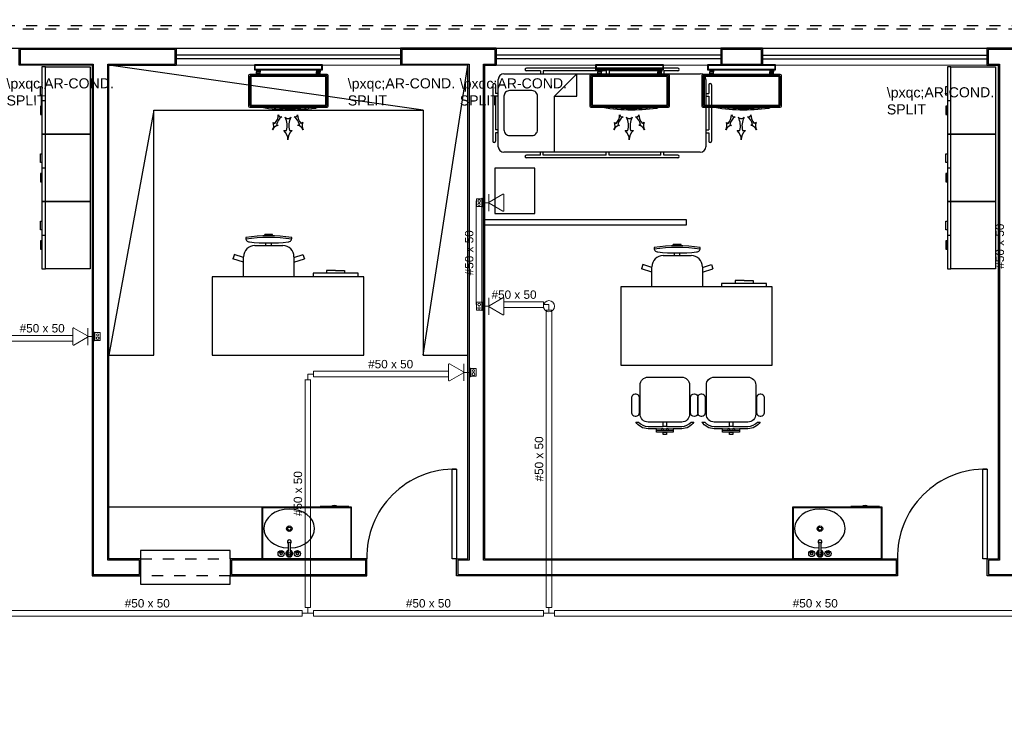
# Model space of a CAD drawing. Header units: feet. Extents: x 0 to 201, y 3 to 56.
# Tile 13 of 26: x 12.46 to 21.25, y 19.45 to 25.62. Entities that reach past the tile are written whole.
import ezdxf

# ---------------------------------------------------------------- set-up
doc = ezdxf.new("R2010")
doc.units = ezdxf.units.FT
doc.header["$LTSCALE"] = 0.1
doc.header["$MEASUREMENT"] = 0
doc.linetypes.add('HIDDEN', pattern=[0.9525, 0.635, -0.3175])
for name, color, linetype, lineweight in [('02', 2, 'Continuous', 20), ('CE-PT Dados', 7, 'Continuous', 5), ('IFC-Caixa de passagem-Contorno', 44, 'Continuous', 5), ('LO-Condutos', 1, 'Continuous', 5), ('LO-Conexões', 9, 'Continuous', 5), ('LO-Textos conduto', 7, 'Continuous', 5)]:
    doc.layers.add(name, color=color, linetype=linetype, lineweight=lineweight)
for name, color, linetype in [('1', 1, 'Continuous'), ('100_IMPIANTI', 251, 'Continuous'), ('ar-mob', 251, 'Continuous'), ('AR-SAN', 1, 'Continuous'), ('JANELA', 3, 'Continuous'), ('MOBILARIO', 8, 'Continuous'), ('parede', 5, 'Continuous'), ('porta', 3, 'Continuous'), ('PROJEÇÃO', 6, 'HIDDEN')]:
    doc.layers.add(name, color=color, linetype=linetype)
doc.styles.add('Arial', font='arial.ttf')

msp = doc.modelspace()

# ---------------------------------------------------------------- linework, layer by layer
at = {"layer": '02', "color": 8}
for p, q in [((15.8632, 25.3656), (13.8601, 25.3656)), ((18.7209, 25.3656), (16.7178, 25.3656)), ((19.0948, 25.3656), (21.0978, 25.3656)), ((15.8632, 25.2153), (13.8601, 25.2153)), ((18.7209, 25.2153), (16.7178, 25.2153)), ((19.0948, 25.2153), (21.0978, 25.2153))]:
    msp.add_line(p, q, dxfattribs=at)
at = {"layer": '1', "color": 8}
for centre in [(16.3439, 20.8287), (21.0811, 20.8287)]:
    msp.add_arc(centre, 0.7814, 88.5312, 181.4688, dxfattribs=at)
at = {"layer": '100_IMPIANTI'}
for p, q in [((14.5612, 25.1703), (14.5612, 25.2204)), ((14.5612, 25.2204), (15.1621, 25.2204)), ((15.1621, 25.1703), (14.5612, 25.1703)), ((14.5662, 25.1753), (14.5662, 25.2153)), ((14.5662, 25.2153), (15.1571, 25.2153)), ((15.1571, 25.1753), (14.5662, 25.1753)), ((14.5775, 25.1637), (14.5791, 25.1653)), ((14.5775, 25.1653), (14.5775, 25.1553)), ((14.6101, 25.1553), (14.5775, 25.1553)), ((14.5775, 25.1433), (14.5775, 25.1553)), ((14.5775, 25.1333), (14.5775, 25.1433)), ((14.5775, 25.1433), (14.6101, 25.1433)), ((14.578, 25.1553), (14.588, 25.1653)), ((14.5868, 25.1553), (14.5968, 25.1653)), ((14.5957, 25.1553), (14.6057, 25.1653)), ((14.6045, 25.1553), (14.6101, 25.1608)), ((14.6101, 25.1653), (14.6101, 25.1553)), ((14.6101, 25.1433), (14.6101, 25.1553)), ((14.6101, 25.1333), (14.6101, 25.1433)), ((15.1132, 25.1653), (15.1132, 25.1553)), ((15.1132, 25.1637), (15.1148, 25.1653)), ((15.1458, 25.1553), (15.1132, 25.1553)), ((15.1132, 25.1433), (15.1132, 25.1553)), ((15.1132, 25.1333), (15.1132, 25.1433)), ((15.1458, 25.1433), (15.1132, 25.1433)), ((15.1137, 25.1553), (15.1237, 25.1653)), ((15.1225, 25.1553), (15.1325, 25.1653)), ((15.1314, 25.1553), (15.1414, 25.1653)), ((15.1402, 25.1553), (15.1458, 25.1608)), ((15.1458, 25.1653), (15.1458, 25.1553)), ((15.1458, 25.1433), (15.1458, 25.1553)), ((15.1458, 25.1333), (15.1458, 25.1433)), ((15.1571, 25.2153), (15.1571, 25.1753)), ((15.1621, 25.2204), (15.1621, 25.1703)), ((17.6078, 25.1703), (17.6078, 25.2204)), ((17.6078, 25.2204), (18.2087, 25.2204)), ((18.2087, 25.1703), (17.6078, 25.1703)), ((17.6128, 25.1753), (17.6128, 25.2153)), ((17.6128, 25.2153), (18.2037, 25.2153)), ((18.2037, 25.1753), (17.6128, 25.1753)), ((17.6241, 25.1637), (17.6257, 25.1653)), ((17.6241, 25.1653), (17.6241, 25.1553)), ((17.6567, 25.1553), (17.6241, 25.1553)), ((17.6241, 25.1433), (17.6241, 25.1553)), ((17.6241, 25.1333), (17.6241, 25.1433)), ((17.6241, 25.1433), (17.6567, 25.1433)), ((17.6246, 25.1553), (17.6346, 25.1653)), ((17.6334, 25.1553), (17.6434, 25.1653)), ((17.6423, 25.1553), (17.6523, 25.1653)), ((17.6511, 25.1553), (17.6567, 25.1608)), ((17.6567, 25.1653), (17.6567, 25.1553)), ((17.6567, 25.1433), (17.6567, 25.1553)), ((17.6567, 25.1333), (17.6567, 25.1433)), ((18.1598, 25.1653), (18.1598, 25.1553)), ((18.1598, 25.1637), (18.1614, 25.1653)), ((18.1924, 25.1553), (18.1598, 25.1553)), ((18.1598, 25.1433), (18.1598, 25.1553)), ((18.1598, 25.1333), (18.1598, 25.1433)), ((18.1924, 25.1433), (18.1598, 25.1433)), ((18.1603, 25.1553), (18.1703, 25.1653)), ((18.1691, 25.1553), (18.1792, 25.1653)), ((18.178, 25.1553), (18.188, 25.1653)), ((18.1868, 25.1553), (18.1924, 25.1608)), ((18.1924, 25.1653), (18.1924, 25.1553)), ((18.1924, 25.1433), (18.1924, 25.1553)), ((18.1924, 25.1333), (18.1924, 25.1433)), ((18.2037, 25.2153), (18.2037, 25.1753)), ((18.2087, 25.2204), (18.2087, 25.1703)), ((18.6074, 25.1703), (18.6074, 25.2204)), ((18.6074, 25.2204), (19.2083, 25.2204)), ((19.2083, 25.1703), (18.6074, 25.1703)), ((18.6124, 25.1753), (18.6124, 25.2153)), ((18.6124, 25.2153), (19.2033, 25.2153)), ((19.2033, 25.1753), (18.6124, 25.1753)), ((18.6237, 25.1637), (18.6253, 25.1653)), ((18.6237, 25.1653), (18.6237, 25.1553)), ((18.6562, 25.1553), (18.6237, 25.1553)), ((18.6237, 25.1433), (18.6237, 25.1553)), ((18.6237, 25.1333), (18.6237, 25.1433)), ((18.6237, 25.1433), (18.6562, 25.1433)), ((18.6241, 25.1553), (18.6342, 25.1653)), ((18.633, 25.1553), (18.643, 25.1653)), ((18.6418, 25.1553), (18.6519, 25.1653)), ((18.6507, 25.1553), (18.6562, 25.1608)), ((18.6562, 25.1653), (18.6562, 25.1553)), ((18.6562, 25.1433), (18.6562, 25.1553)), ((18.6562, 25.1333), (18.6562, 25.1433)), ((19.1594, 25.1653), (19.1594, 25.1553)), ((19.1594, 25.1637), (19.161, 25.1653)), ((19.192, 25.1553), (19.1594, 25.1553)), ((19.1594, 25.1433), (19.1594, 25.1553)), ((19.1594, 25.1333), (19.1594, 25.1433)), ((19.192, 25.1433), (19.1594, 25.1433)), ((19.1599, 25.1553), (19.1699, 25.1653)), ((19.1687, 25.1553), (19.1787, 25.1653)), ((19.1776, 25.1553), (19.1876, 25.1653)), ((19.1864, 25.1553), (19.192, 25.1608)), ((19.192, 25.1653), (19.192, 25.1553)), ((19.192, 25.1433), (19.192, 25.1553)), ((19.192, 25.1333), (19.192, 25.1433)), ((19.2033, 25.2153), (19.2033, 25.1753)), ((19.2083, 25.2204), (19.2083, 25.1703)), ((14.5061, 25.1232), (14.5061, 24.8493)), ((15.2072, 25.1333), (14.5161, 25.1333)), ((14.5161, 25.1132), (14.5161, 24.8593)), ((15.1972, 25.1232), (14.5261, 25.1232)), ((15.1972, 25.1132), (14.5261, 25.1132)), ((14.5261, 25.1132), (14.5261, 24.8593)), ((15.1972, 24.8593), (15.1972, 25.1132)), ((15.2072, 24.8593), (15.2072, 25.1132)), ((15.2172, 24.8493), (15.2172, 25.1232)), ((17.5527, 25.1232), (17.5527, 24.8493)), ((18.2538, 25.1333), (17.5627, 25.1333)), ((17.5627, 25.1132), (17.5627, 24.8593)), ((18.2438, 25.1232), (17.5727, 25.1232)), ((18.2438, 25.1132), (17.5727, 25.1132)), ((17.5727, 25.1132), (17.5727, 24.8593)), ((18.2438, 24.8593), (18.2438, 25.1132)), ((18.2538, 24.8593), (18.2538, 25.1132)), ((18.2638, 24.8493), (18.2638, 25.1232)), ((18.5523, 25.1232), (18.5523, 24.8493)), ((19.2534, 25.1333), (18.5623, 25.1333)), ((18.5623, 25.1132), (18.5623, 24.8593)), ((19.2433, 25.1232), (18.5723, 25.1232)), ((19.2433, 25.1132), (18.5723, 25.1132)), ((18.5723, 25.1132), (18.5723, 24.8593)), ((19.2433, 24.8593), (19.2433, 25.1132)), ((19.2534, 24.8593), (19.2534, 25.1132)), ((19.2634, 24.8493), (19.2634, 25.1232)), ((14.5161, 24.8393), (15.2072, 24.8393)), ((14.5261, 24.8593), (15.1972, 24.8593)), ((14.5261, 24.8493), (15.1972, 24.8493)), ((15.074, 24.8293), (15.074, 24.8301)), ((15.1065, 24.8293), (15.074, 24.8293)), ((15.1065, 24.8293), (15.1065, 24.8347)), ((17.5627, 24.8393), (18.2538, 24.8393)), ((17.5727, 24.8593), (18.2438, 24.8593)), ((17.5727, 24.8493), (18.2438, 24.8493)), ((18.1206, 24.8293), (18.1206, 24.8301)), ((18.1531, 24.8293), (18.1206, 24.8293)), ((18.1531, 24.8293), (18.1531, 24.8347)), ((18.5623, 24.8393), (19.2534, 24.8393)), ((18.5723, 24.8593), (19.2433, 24.8593)), ((18.5723, 24.8493), (19.2433, 24.8493)), ((19.1202, 24.8293), (19.1202, 24.8301)), ((19.1527, 24.8293), (19.1202, 24.8293)), ((19.1527, 24.8293), (19.1527, 24.8347)), ((14.7254, 24.7024), (14.7409, 24.6942)), ((14.9905, 24.7024), (14.975, 24.6942)), ((17.772, 24.7024), (17.7875, 24.6942)), ((18.0371, 24.7024), (18.0216, 24.6942)), ((18.7716, 24.7024), (18.7871, 24.6942)), ((19.0367, 24.7024), (19.0212, 24.6942)), ((14.7564, 24.686), (14.7719, 24.6778)), ((14.8204, 24.6317), (14.8454, 24.6317)), ((14.8705, 24.6317), (14.8955, 24.6317)), ((14.9596, 24.686), (14.9441, 24.6778)), ((17.803, 24.686), (17.8185, 24.6778)), ((17.867, 24.6317), (17.8921, 24.6317)), ((17.9171, 24.6317), (17.9421, 24.6317)), ((18.0062, 24.686), (17.9907, 24.6778)), ((18.8026, 24.686), (18.818, 24.6778)), ((18.8666, 24.6317), (18.8916, 24.6317)), ((18.9167, 24.6317), (18.9417, 24.6317)), ((19.0057, 24.686), (18.9902, 24.6778))]:
    msp.add_line(p, q, dxfattribs=at)
for centre, radius, start, end in [((14.5161, 25.1232), 0.01, 90, 180), ((14.5261, 25.1132), 0.01, 90, 180), ((15.1972, 25.1132), 0.01, 0, 90), ((15.2072, 25.1232), 0.01, 0, 90), ((17.5627, 25.1232), 0.01, 90, 180), ((17.5727, 25.1132), 0.01, 90, 180), ((18.2438, 25.1132), 0.01, 0, 90), ((18.2538, 25.1232), 0.01, 0, 90), ((18.5623, 25.1232), 0.01, 90, 180), ((18.5723, 25.1132), 0.01, 90, 180), ((19.2433, 25.1132), 0.01, 0, 90), ((19.2534, 25.1232), 0.01, 0, 90), ((14.5161, 24.8493), 0.01, 180, 270), ((14.5261, 24.8593), 0.01, 180, 270), ((14.878, 26.3172), 1.5, 260.15678, 279.84322), ((14.878, 26.3172), 1.4899, 262.7035, 277.2965), ((15.1972, 24.8593), 0.01, 270, 360), ((15.2072, 24.8493), 0.01, 270, 0), ((17.5627, 24.8493), 0.01, 180, 270), ((17.5727, 24.8593), 0.01, 180, 270), ((17.9246, 26.3172), 1.5, 260.15678, 279.84322), ((17.9246, 26.3172), 1.4899, 262.7035, 277.2965), ((18.2438, 24.8593), 0.01, 270, 360), ((18.2538, 24.8493), 0.01, 270, 0), ((18.5623, 24.8493), 0.01, 180, 270), ((18.5723, 24.8593), 0.01, 180, 270), ((18.9242, 26.3172), 1.5, 260.15678, 279.84322), ((18.9242, 26.3172), 1.4899, 262.7035, 277.2965), ((19.2433, 24.8593), 0.01, 270, 360), ((19.2534, 24.8493), 0.01, 270, 0), ((14.6588, 24.6746), 0.0722, 329.76476, 22.65362), ((14.6565, 24.7728), 0.1154, 317.03651, 359.21913), ((14.8689, 24.6602), 0.1154, 124.92221, 167.10482), ((14.7949, 24.7774), 0.0239, 194.94185, 289.19948), ((14.858, 24.7729), 0.0342, 222.87119, 317.12881), ((14.6862, 24.6745), 0.1648, 344.96585, 27.14846), ((15.0297, 24.6745), 0.1648, 152.85154, 195.03415), ((14.921, 24.7774), 0.0239, 250.80052, 345.05815), ((14.8471, 24.6602), 0.1154, 12.89518, 55.07779), ((15.0595, 24.7728), 0.1154, 180.78087, 222.96349), ((15.0571, 24.6746), 0.0722, 157.34638, 210.23524), ((17.7054, 24.6746), 0.0722, 329.76476, 22.65362), ((17.7031, 24.7728), 0.1154, 317.03651, 359.21913), ((17.9155, 24.6602), 0.1154, 124.92221, 167.10482), ((17.8416, 24.7774), 0.0239, 194.94185, 289.19948), ((17.9046, 24.7729), 0.0342, 222.87119, 317.12881), ((17.7329, 24.6745), 0.1648, 344.96585, 27.14846), ((18.0763, 24.6745), 0.1648, 152.85154, 195.03415), ((17.9676, 24.7774), 0.0239, 250.80052, 345.05815), ((17.8937, 24.6602), 0.1154, 12.89518, 55.07779), ((18.1061, 24.7728), 0.1154, 180.78087, 222.96349), ((18.1037, 24.6746), 0.0722, 157.34638, 210.23524), ((18.705, 24.6746), 0.0722, 329.76476, 22.65362), ((18.7026, 24.7728), 0.1154, 317.03651, 359.21913), ((18.915, 24.6602), 0.1154, 124.92221, 167.10482), ((18.8411, 24.7774), 0.0239, 194.94185, 289.19948), ((18.9041, 24.7729), 0.0342, 222.87119, 317.12881), ((18.7324, 24.6745), 0.1648, 344.96585, 27.14846), ((19.0759, 24.6745), 0.1648, 152.85154, 195.03415), ((18.9672, 24.7774), 0.0239, 250.80052, 345.05815), ((18.8932, 24.6602), 0.1154, 12.89518, 55.07779), ((19.1057, 24.7728), 0.1154, 180.78087, 222.96349), ((19.1033, 24.6746), 0.0722, 157.34638, 210.23524), ((14.7862, 24.6071), 0.0722, 101.48772, 154.37658), ((14.7549, 24.552), 0.1031, 357.69409, 50.58295), ((14.961, 24.552), 0.1031, 129.41705, 182.30591), ((14.9297, 24.6071), 0.0722, 25.62342, 78.51228), ((17.8329, 24.6071), 0.0722, 101.48772, 154.37658), ((17.8015, 24.552), 0.1031, 357.69409, 50.58295), ((18.0076, 24.552), 0.1031, 129.41705, 182.30591), ((17.9763, 24.6071), 0.0722, 25.62342, 78.51228), ((18.8324, 24.6071), 0.0722, 101.48772, 154.37658), ((18.8011, 24.552), 0.1031, 357.69409, 50.58295), ((19.0072, 24.552), 0.1031, 129.41705, 182.30591), ((18.9759, 24.6071), 0.0722, 25.62342, 78.51228)]:
    msp.add_arc(centre, radius, start, end, dxfattribs=at)
at = {"layer": 'ar-mob', "color": 8, "linetype": 'Continuous', "ltscale": 0.2}
for p, q in [((12.6621, 24.8993), (12.6921, 24.8993)), ((20.7448, 24.8993), (20.7748, 24.8993)), ((12.6621, 24.2984), (12.6921, 24.2984)), ((20.7448, 24.2984), (20.7748, 24.2984)), ((12.6621, 23.6975), (12.6921, 23.6975)), ((20.7448, 23.6975), (20.7748, 23.6975))]:
    msp.add_line(p, q, dxfattribs=at)
for points in [[(12.6921, 25.1997), (12.6621, 25.1997), (12.6621, 24.5988), (12.6921, 24.5988)], [(12.6921, 25.1997), (13.0927, 25.1997), (13.0927, 24.5988), (12.6921, 24.5988), (12.6921, 25.1997)], [(20.7748, 25.1997), (20.7448, 25.1997), (20.7448, 24.5988), (20.7748, 24.5988)], [(20.7748, 25.1997), (21.1754, 25.1997), (21.1754, 24.5988), (20.7748, 24.5988), (20.7748, 25.1997)], [(12.6921, 24.5988), (12.6621, 24.5988), (12.6621, 23.9979), (12.6921, 23.9979)], [(12.6921, 24.5988), (13.0927, 24.5988), (13.0927, 23.9979), (12.6921, 23.9979), (12.6921, 24.5988)], [(20.7748, 24.5988), (20.7448, 24.5988), (20.7448, 23.9979), (20.7748, 23.9979)], [(20.7748, 24.5988), (21.1754, 24.5988), (21.1754, 23.9979), (20.7748, 23.9979), (20.7748, 24.5988)], [(12.6921, 23.9979), (12.6621, 23.9979), (12.6621, 23.397), (12.6921, 23.397)], [(12.6921, 23.9979), (13.0927, 23.9979), (13.0927, 23.397), (12.6921, 23.397), (12.6921, 23.9979)], [(20.7748, 23.9979), (20.7448, 23.9979), (20.7448, 23.397), (20.7748, 23.397)], [(20.7748, 23.9979), (21.1754, 23.9979), (21.1754, 23.397), (20.7748, 23.397), (20.7748, 23.9979)]]:
    msp.add_lwpolyline(points, dxfattribs=at)
at = {"layer": 'ar-mob', "color": 8}
for points in [[(16.0635, 24.8147), (13.2592, 25.2153)], [(16.0635, 22.6265), (16.4641, 25.2153)], [(13.2592, 22.6265), (13.6598, 22.6265), (13.6598, 24.8147), (16.0635, 24.8147), (16.0635, 22.6265), (16.4641, 22.6265)], [(13.6598, 24.8147), (13.2592, 22.6265)], [(14.6245, 21.2693), (13.2592, 21.2693)]]:
    msp.add_lwpolyline(points, dxfattribs=at)
at = {"layer": 'ar-mob', "color": 8, "linetype": 'Continuous', "ltscale": 0.2}
for points in [[(12.6621, 24.9483), (12.6495, 24.9483), (12.6495, 25.0234), (12.6621, 25.0234)], [(20.7448, 24.9483), (20.7322, 24.9483), (20.7322, 25.0234), (20.7448, 25.0234)], [(12.6621, 24.8503), (12.6495, 24.8503), (12.6495, 24.7752), (12.6621, 24.7752)], [(20.7448, 24.8503), (20.7322, 24.8503), (20.7322, 24.7752), (20.7448, 24.7752)], [(12.6621, 24.3473), (12.6495, 24.3473), (12.6495, 24.4225), (12.6621, 24.4225)], [(20.7448, 24.3473), (20.7322, 24.3473), (20.7322, 24.4225), (20.7448, 24.4225)], [(12.6621, 24.2494), (12.6495, 24.2494), (12.6495, 24.1742), (12.6621, 24.1742)], [(20.7448, 24.2494), (20.7322, 24.2494), (20.7322, 24.1742), (20.7448, 24.1742)], [(12.6621, 23.7464), (12.6495, 23.7464), (12.6495, 23.8216), (12.6621, 23.8216)], [(20.7448, 23.7464), (20.7322, 23.7464), (20.7322, 23.8216), (20.7448, 23.8216)], [(12.6621, 23.6485), (12.6495, 23.6485), (12.6495, 23.5733), (12.6621, 23.5733)], [(20.7448, 23.6485), (20.7322, 23.6485), (20.7322, 23.5733), (20.7448, 23.5733)]]:
    msp.add_lwpolyline(points, close=True, dxfattribs=at)
at = {"layer": 'AR-SAN', "color": 8}
for p, q in [((15.1444, 21.2763), (15.1444, 21.2693)), ((15.2415, 21.2763), (15.1444, 21.2763)), ((15.2513, 21.2763), (15.2415, 21.2763)), ((15.2946, 21.2763), (15.2513, 21.2763)), ((15.3044, 21.2763), (15.2946, 21.2763)), ((15.4015, 21.2763), (15.3044, 21.2763)), ((15.4015, 21.2763), (15.4015, 21.2693)), ((19.8816, 21.2763), (19.8816, 21.2693)), ((19.9788, 21.2763), (19.8816, 21.2763)), ((19.9885, 21.2763), (19.9788, 21.2763)), ((20.0318, 21.2763), (19.9885, 21.2763)), ((20.0416, 21.2763), (20.0318, 21.2763)), ((20.1388, 21.2763), (20.0416, 21.2763)), ((20.1388, 21.2763), (20.1388, 21.2693)), ((15.4257, 21.2693), (14.6245, 21.2693)), ((14.6245, 21.2693), (14.6245, 20.8086)), ((15.4207, 21.2643), (14.6295, 21.2643)), ((14.6295, 21.2643), (14.6295, 20.8136)), ((15.4207, 20.8136), (15.4207, 21.2643)), ((15.4257, 20.8086), (15.4257, 21.2693)), ((20.163, 21.2693), (19.3618, 21.2693)), ((19.3618, 21.2693), (19.3618, 20.8086)), ((20.158, 21.2643), (19.3668, 21.2643)), ((19.3668, 21.2643), (19.3668, 20.8136)), ((20.158, 20.8136), (20.158, 21.2643)), ((20.163, 20.8086), (20.163, 21.2693)), ((14.6245, 20.8086), (15.4257, 20.8086)), ((14.6295, 20.8136), (15.4207, 20.8136)), ((19.3618, 20.8086), (20.163, 20.8086)), ((19.3668, 20.8136), (20.158, 20.8136))]:
    msp.add_line(p, q, dxfattribs=at)
for centre, radius, start, end in [((15.273, 21.232), 0.0543, 54.65024, 125.34976), ((15.273, 21.232), 0.0493, 63.95602, 116.04398), ((20.0102, 21.232), 0.0543, 54.65024, 125.34976), ((20.0102, 21.232), 0.0493, 63.95602, 116.04398)]:
    msp.add_arc(centre, radius, start, end, dxfattribs=at)
at = {"layer": 'CE-PT Dados', "color": 3}
for p, q in [((16.6514, 23.988), (16.6514, 24.0636)), ((16.6544, 23.9932), (16.7771, 24.064)), ((16.7861, 24.0588), (16.7861, 23.9172)), ((16.6514, 23.988), (16.5911, 23.988)), ((16.6514, 23.988), (16.6514, 23.9124)), ((16.7771, 23.912), (16.6544, 23.9828)), ((16.6514, 23.0637), (16.6514, 23.1393)), ((16.6544, 23.0688), (16.7771, 23.1397)), ((16.7861, 23.1345), (16.7861, 22.9929)), ((16.6514, 23.0637), (16.5911, 23.0637)), ((16.6514, 23.0637), (16.6514, 22.988)), ((16.7771, 22.9877), (16.6544, 23.0585)), ((12.9372, 22.7225), (12.9372, 22.8642)), ((12.9462, 22.8694), (13.0689, 22.7986)), ((13.0719, 22.7934), (13.0719, 22.869)), ((13.0689, 22.7882), (12.9462, 22.7173)), ((13.0719, 22.7934), (13.1322, 22.7934)), ((13.0719, 22.7934), (13.0719, 22.7178)), ((16.2923, 22.4026), (16.2924, 22.5442)), ((16.3014, 22.5494), (16.424, 22.4786)), ((16.427, 22.4734), (16.427, 22.5491)), ((16.424, 22.4683), (16.3013, 22.3974)), ((16.427, 22.4734), (16.4873, 22.4734)), ((16.427, 22.4734), (16.427, 22.3978))]:
    msp.add_line(p, q, dxfattribs=at)
for points in [[(16.7861, 24.0588), (16.7861, 24.0595), (16.786, 24.0602), (16.7858, 24.0609), (16.7855, 24.0615), (16.7851, 24.0621), (16.7847, 24.0627), (16.7842, 24.0632), (16.7837, 24.0636), (16.7831, 24.064), (16.7825, 24.0643), (16.7818, 24.0646), (16.7812, 24.0647), (16.7805, 24.0648), (16.7798, 24.0648), (16.7791, 24.0647), (16.7784, 24.0646), (16.7777, 24.0643), (16.7771, 24.064)], [(16.6544, 23.9932), (16.6538, 23.9928), (16.6533, 23.9924), (16.6528, 23.9919), (16.6524, 23.9913), (16.6521, 23.9907), (16.6518, 23.9901), (16.6516, 23.9894), (16.6515, 23.9887), (16.6514, 23.988), (16.6515, 23.9873), (16.6516, 23.9866), (16.6518, 23.9859), (16.6521, 23.9853), (16.6524, 23.9847), (16.6528, 23.9841), (16.6533, 23.9836), (16.6538, 23.9832), (16.6544, 23.9828)], [(16.7771, 23.912), (16.7777, 23.9117), (16.7783, 23.9115), (16.779, 23.9113), (16.7797, 23.9112), (16.7804, 23.9112), (16.7811, 23.9113), (16.7818, 23.9115), (16.7824, 23.9117), (16.7831, 23.912), (16.7836, 23.9124), (16.7842, 23.9128), (16.7846, 23.9133), (16.7851, 23.9139), (16.7854, 23.9145), (16.7857, 23.9152), (16.7859, 23.9158), (16.786, 23.9165), (16.7861, 23.9172)], [(16.7861, 23.1345), (16.7861, 23.1352), (16.786, 23.1359), (16.7858, 23.1365), (16.7855, 23.1372), (16.7851, 23.1378), (16.7847, 23.1383), (16.7842, 23.1388), (16.7837, 23.1393), (16.7831, 23.1397), (16.7825, 23.14), (16.7818, 23.1402), (16.7812, 23.1404), (16.7805, 23.1405), (16.7798, 23.1405), (16.7791, 23.1404), (16.7784, 23.1402), (16.7777, 23.14), (16.7771, 23.1397)], [(16.6544, 23.0688), (16.6538, 23.0685), (16.6533, 23.068), (16.6528, 23.0675), (16.6524, 23.0669), (16.6521, 23.0663), (16.6518, 23.0657), (16.6516, 23.065), (16.6515, 23.0643), (16.6514, 23.0637), (16.6515, 23.063), (16.6516, 23.0623), (16.6518, 23.0616), (16.6521, 23.061), (16.6524, 23.0604), (16.6528, 23.0598), (16.6533, 23.0593), (16.6538, 23.0588), (16.6544, 23.0585)], [(16.7771, 22.9877), (16.7777, 22.9873), (16.7783, 22.9871), (16.779, 22.9869), (16.7797, 22.9869), (16.7804, 22.9869), (16.7811, 22.9869), (16.7818, 22.9871), (16.7824, 22.9873), (16.7831, 22.9877), (16.7836, 22.988), (16.7842, 22.9885), (16.7846, 22.989), (16.7851, 22.9896), (16.7854, 22.9902), (16.7857, 22.9908), (16.7859, 22.9915), (16.786, 22.9922), (16.7861, 22.9929)], [(12.9462, 22.8694), (12.9456, 22.8697), (12.945, 22.8699), (12.9443, 22.8701), (12.9436, 22.8701), (12.9429, 22.8701), (12.9422, 22.8701), (12.9415, 22.8699), (12.9409, 22.8697), (12.9402, 22.8694), (12.9397, 22.869), (12.9391, 22.8685), (12.9386, 22.868), (12.9382, 22.8675), (12.9379, 22.8669), (12.9376, 22.8662), (12.9374, 22.8655), (12.9373, 22.8649), (12.9372, 22.8642)], [(13.0689, 22.7882), (13.0694, 22.7885), (13.07, 22.789), (13.0705, 22.7895), (13.0709, 22.7901), (13.0712, 22.7907), (13.0715, 22.7913), (13.0717, 22.792), (13.0718, 22.7927), (13.0719, 22.7934), (13.0718, 22.7941), (13.0717, 22.7947), (13.0715, 22.7954), (13.0712, 22.7961), (13.0709, 22.7967), (13.0705, 22.7972), (13.07, 22.7977), (13.0694, 22.7982), (13.0689, 22.7986)], [(12.9372, 22.7225), (12.9372, 22.7218), (12.9373, 22.7211), (12.9375, 22.7205), (12.9378, 22.7198), (12.9382, 22.7192), (12.9386, 22.7187), (12.9391, 22.7182), (12.9396, 22.7177), (12.9402, 22.7173), (12.9408, 22.717), (12.9415, 22.7168), (12.9421, 22.7166), (12.9428, 22.7165), (12.9435, 22.7165), (12.9442, 22.7166), (12.9449, 22.7168), (12.9456, 22.717), (12.9462, 22.7173)], [(16.3014, 22.5494), (16.3007, 22.5498), (16.3001, 22.55), (16.2994, 22.5502), (16.2987, 22.5502), (16.298, 22.5502), (16.2973, 22.5502), (16.2966, 22.55), (16.296, 22.5498), (16.2954, 22.5494), (16.2948, 22.5491), (16.2942, 22.5486), (16.2938, 22.5481), (16.2934, 22.5475), (16.293, 22.5469), (16.2927, 22.5463), (16.2925, 22.5456), (16.2924, 22.5449), (16.2924, 22.5442)], [(16.424, 22.4683), (16.4246, 22.4686), (16.4251, 22.4691), (16.4256, 22.4696), (16.426, 22.4702), (16.4264, 22.4708), (16.4266, 22.4714), (16.4268, 22.4721), (16.4269, 22.4728), (16.427, 22.4734), (16.4269, 22.4741), (16.4268, 22.4748), (16.4266, 22.4755), (16.4264, 22.4761), (16.426, 22.4767), (16.4256, 22.4773), (16.4251, 22.4778), (16.4246, 22.4783), (16.424, 22.4786)], [(16.2923, 22.4026), (16.2923, 22.4019), (16.2925, 22.4012), (16.2927, 22.4006), (16.2929, 22.3999), (16.2933, 22.3993), (16.2937, 22.3988), (16.2942, 22.3983), (16.2947, 22.3978), (16.2953, 22.3974), (16.2959, 22.3971), (16.2966, 22.3969), (16.2973, 22.3967), (16.2979, 22.3966), (16.2986, 22.3966), (16.2993, 22.3967), (16.3, 22.3969), (16.3007, 22.3971), (16.3013, 22.3974)]]:
    msp.add_lwpolyline(points, dxfattribs=at)
at = {"layer": 'Defpoints', "color": 8}
msp.add_lwpolyline([(1.4412, 39.7877), (14.9918, 39.7877), (14.9918, 28.3702), (9.0528, 28.3702), (9.0528, 25.3656), (33.0194, 25.3656), (33.0191, 13.948), (1.4412, 13.948), (1.4412, 25.3656), (6.7493, 25.3656), (6.7493, 28.3702), (1.4412, 28.3702)], close=True, dxfattribs=at)
at = {"layer": 'IFC-Caixa de passagem-Contorno', "color": 4}
for p, q in [((16.5406, 23.953), (16.5406, 24.023)), ((16.5881, 24.023), (16.5406, 24.023)), ((16.5881, 23.949), (16.5881, 24.027)), ((16.5911, 24.027), (16.5881, 24.027)), ((16.5911, 23.949), (16.5911, 24.027)), ((16.5881, 23.953), (16.5406, 23.953)), ((16.5911, 23.949), (16.5881, 23.949)), ((16.5406, 23.0287), (16.5406, 23.0987)), ((16.5881, 23.0987), (16.5406, 23.0987)), ((16.5881, 23.0247), (16.5881, 23.1027)), ((16.5911, 23.1027), (16.5881, 23.1027)), ((16.5911, 23.0247), (16.5911, 23.1027)), ((16.5881, 23.0287), (16.5406, 23.0287)), ((16.5911, 23.0247), (16.5881, 23.0247)), ((13.1322, 22.8324), (13.1322, 22.7544)), ((13.1322, 22.8324), (13.1352, 22.8324)), ((13.1352, 22.8324), (13.1352, 22.7544)), ((13.1352, 22.8284), (13.1827, 22.8284)), ((13.1827, 22.8284), (13.1827, 22.7584)), ((13.1322, 22.7544), (13.1352, 22.7544)), ((13.1352, 22.7584), (13.1827, 22.7584)), ((16.4873, 22.5124), (16.4873, 22.4344)), ((16.4873, 22.5124), (16.4903, 22.5124)), ((16.4903, 22.5124), (16.4903, 22.4344)), ((16.4903, 22.5084), (16.5378, 22.5084)), ((16.5378, 22.5084), (16.5378, 22.4384)), ((16.4873, 22.4344), (16.4903, 22.4344)), ((16.4903, 22.4384), (16.5378, 22.4384))]:
    msp.add_line(p, q, dxfattribs=at)
for centre, radius in [((16.5643, 24.003), 0.0125), ((16.5643, 23.973), 0.00995), ((16.5643, 23.0787), 0.0125), ((16.5643, 23.0487), 0.00995), ((13.159, 22.7784), 0.0125), ((13.159, 22.8084), 0.00995), ((16.5141, 22.4584), 0.0125), ((16.5141, 22.4884), 0.00995)]:
    msp.add_circle(centre, radius, dxfattribs=at)
at = {"layer": 'JANELA', "color": 8}
for points in [[(13.2492, 25.2254), (13.8501, 25.2254), (13.8501, 25.3556), (12.468, 25.3556), (12.468, 25.2254), (13.119, 25.2254), (13.119, 20.6684), (13.5339, 20.6684), (13.5339, 20.7986), (13.2492, 20.7986)], [(16.6043, 25.2254), (16.7078, 25.2254), (16.7078, 25.3556), (15.8732, 25.3556), (15.8732, 25.2254), (16.4741, 25.2254), (16.4741, 20.7986), (16.374, 20.7986), (16.374, 20.6684), (20.2899, 20.6684), (20.2899, 20.7986), (16.6043, 20.7986)], [(19.0848, 25.3556), (18.7309, 25.3556), (18.7309, 25.2254), (19.0848, 25.2254)], [(21.7305, 25.3556), (21.1078, 25.3556), (21.1078, 25.2254), (21.2113, 25.2254), (21.2113, 20.7986), (21.1112, 20.7986), (21.1112, 20.6684), (25.598, 20.6684), (25.598, 20.7986), (21.3415, 20.7986), (21.3415, 25.2254), (21.7305, 25.2254)], [(14.3525, 20.6684), (15.5527, 20.6684), (15.5527, 20.7986), (14.3525, 20.7986)]]:
    msp.add_lwpolyline(points, close=True, dxfattribs=at)
at = {"layer": 'LO-Condutos', "linetype": 'Continuous'}
for p, q in [((16.5393, 24.003), (16.5393, 23.0787)), ((16.5893, 23.949), (16.5893, 23.1027)), ((16.7861, 23.1037), (17.1379, 23.1037)), ((16.7861, 23.0537), (17.1379, 23.0537)), ((17.1629, 23.0287), (17.1629, 20.3738)), ((17.2129, 23.0287), (17.2129, 20.3738)), ((12.9372, 22.8034), (12.2184, 22.8034)), ((12.9372, 22.7534), (12.2184, 22.7534)), ((16.2923, 22.4834), (15.0854, 22.4834)), ((16.2923, 22.4334), (15.0854, 22.4334)), ((15.0104, 22.4085), (15.0104, 20.3738)), ((15.0604, 22.4085), (15.0604, 20.3738)), ((14.9854, 20.3488), (12.2184, 20.3488)), ((17.1379, 20.3488), (15.0854, 20.3488)), ((21.8924, 20.3488), (17.2379, 20.3488)), ((14.9854, 20.2988), (12.2184, 20.2988)), ((17.1379, 20.2988), (15.0854, 20.2988)), ((21.8924, 20.2988), (17.2379, 20.2988))]:
    msp.add_line(p, q, dxfattribs=at)
at = {"layer": 'LO-Conexões', "color": 3}
for p, q in [((17.1379, 23.0537), (17.1379, 23.1037)), ((17.1879, 23.0787), (17.1379, 23.0787)), ((17.1879, 23.0787), (17.1879, 23.0287)), ((17.2129, 23.0287), (17.1629, 23.0287)), ((15.0354, 22.4584), (15.0854, 22.4584)), ((15.0354, 22.4584), (15.0354, 22.4084)), ((15.0854, 22.4834), (15.0854, 22.4334)), ((15.0604, 22.4084), (15.0104, 22.4084)), ((14.9854, 20.2988), (14.9854, 20.3488)), ((15.0354, 20.3238), (14.9854, 20.3238)), ((15.0104, 20.3738), (15.0604, 20.3738)), ((15.0354, 20.3238), (15.0354, 20.3738)), ((15.0354, 20.3238), (15.0854, 20.3238)), ((15.0854, 20.3488), (15.0854, 20.2988)), ((17.1379, 20.2988), (17.1379, 20.3488)), ((17.1879, 20.3238), (17.1379, 20.3238)), ((17.1629, 20.3738), (17.2129, 20.3738)), ((17.1879, 20.3238), (17.1879, 20.3738)), ((17.1879, 20.3238), (17.2379, 20.3238)), ((17.2379, 20.3488), (17.2379, 20.2988))]:
    msp.add_line(p, q, dxfattribs=at)
at = {"layer": 'LO-Conexões'}
msp.add_circle((17.1879, 23.0637), 0.05, dxfattribs=at)
at = {"layer": 'MOBILARIO', "color": 8}
for p, q in [((18.3382, 25.1887), (16.9862, 25.1887)), ((17.1114, 25.1637), (16.9862, 25.1637)), ((17.1114, 25.1637), (17.1114, 25.1387)), ((17.6998, 25.1637), (17.1364, 25.1637)), ((17.1364, 25.1637), (17.1364, 25.1387)), ((17.6998, 25.1637), (17.6998, 25.1387)), ((18.188, 25.1637), (17.7248, 25.1637)), ((17.7248, 25.1637), (17.7248, 25.1387)), ((18.188, 25.1637), (18.188, 25.1387)), ((18.3382, 25.1637), (18.213, 25.1637)), ((18.213, 25.1637), (18.213, 25.1387)), ((16.7358, 24.4877), (16.7358, 25.0886)), ((16.7859, 25.1387), (18.5385, 25.1387)), ((17.2365, 24.9383), (17.4369, 25.1387)), ((17.4369, 24.9383), (17.4369, 25.1387)), ((18.5886, 25.0886), (18.5886, 24.4877)), ((16.6857, 25.0385), (16.6857, 24.5377)), ((16.7107, 25.0385), (16.7107, 24.9634)), ((16.7358, 24.9634), (16.7107, 24.9634)), ((18.5886, 24.9634), (18.6137, 24.9634)), ((18.6137, 25.0385), (18.6137, 24.9634)), ((18.6387, 25.0385), (18.6387, 24.5377)), ((16.7107, 24.9383), (16.7107, 24.6379)), ((16.7358, 24.9383), (16.7107, 24.9383)), ((17.2365, 24.4376), (17.2365, 24.9383)), ((17.2365, 24.9383), (17.4369, 24.9383)), ((18.5886, 24.9383), (18.6137, 24.9383)), ((18.6137, 24.9383), (18.6137, 24.6379)), ((16.7358, 24.6379), (16.7107, 24.6379)), ((16.7107, 24.6128), (16.7107, 24.5377)), ((16.7358, 24.6128), (16.7107, 24.6128)), ((18.5886, 24.6379), (18.6137, 24.6379)), ((18.5886, 24.6128), (18.6137, 24.6128)), ((18.6137, 24.6128), (18.6137, 24.5377)), ((18.5385, 24.4376), (16.7859, 24.4376)), ((17.1114, 24.4125), (17.1114, 24.4376)), ((17.1364, 24.4125), (17.1364, 24.4376)), ((17.6998, 24.4125), (17.6998, 24.4376)), ((17.7248, 24.4125), (17.7248, 24.4376)), ((18.188, 24.4125), (18.188, 24.4376)), ((18.213, 24.4125), (18.213, 24.4376)), ((17.1114, 24.4125), (16.9862, 24.4125)), ((18.3382, 24.3875), (16.9862, 24.3875)), ((17.6998, 24.4125), (17.1364, 24.4125)), ((18.188, 24.4125), (17.7248, 24.4125)), ((18.3382, 24.4125), (18.213, 24.4125)), ((14.6511, 23.6931), (14.6511, 23.7039)), ((14.7212, 23.6931), (14.7212, 23.7039)), ((14.561, 23.6047), (14.8114, 23.6047)), ((14.6611, 23.6047), (14.6611, 23.6288)), ((14.7112, 23.6047), (14.7112, 23.6288)), ((18.2974, 23.6036), (18.2974, 23.6144)), ((18.3675, 23.6036), (18.3675, 23.6144)), ((14.3792, 23.5252), (14.3668, 23.4871)), ((14.4608, 23.4565), (14.3668, 23.4871)), ((14.4608, 23.4987), (14.3791, 23.5252)), ((14.4608, 23.3276), (14.4608, 23.5045)), ((14.9115, 23.4987), (14.9932, 23.5252)), ((14.9115, 23.5045), (14.9115, 23.3276)), ((14.9115, 23.4565), (15.0056, 23.4871)), ((14.9917, 23.5247), (15.0041, 23.4866)), ((18.2073, 23.5152), (18.4577, 23.5152)), ((18.3074, 23.5152), (18.3074, 23.5393)), ((18.3575, 23.5152), (18.3575, 23.5393)), ((15.2034, 23.3827), (15.2034, 23.3576)), ((15.2836, 23.3827), (15.2034, 23.3827)), ((15.2836, 23.3827), (15.3637, 23.3827)), ((15.3637, 23.3827), (15.3637, 23.3576)), ((18.0255, 23.4357), (18.0131, 23.3976)), ((18.1071, 23.3671), (18.0131, 23.3976)), ((18.1071, 23.4092), (18.0254, 23.4357)), ((18.1071, 23.2381), (18.1071, 23.4151)), ((18.5578, 23.4092), (18.6395, 23.4357)), ((18.5578, 23.4151), (18.5578, 23.2381)), ((18.5578, 23.3671), (18.6519, 23.3976)), ((18.638, 23.4352), (18.6504, 23.3971)), ((15.0833, 23.3576), (15.0833, 23.3276)), ((15.4839, 23.3576), (15.0833, 23.3576)), ((15.4839, 23.3276), (15.4839, 23.3576)), ((18.7296, 23.2681), (18.7296, 23.2381)), ((19.1302, 23.2681), (18.7296, 23.2681)), ((18.8497, 23.2932), (18.8497, 23.2681)), ((18.9299, 23.2932), (18.8497, 23.2932)), ((18.9299, 23.2932), (19.01, 23.2932)), ((19.01, 23.2932), (19.01, 23.2681)), ((19.1302, 23.2381), (19.1302, 23.2681)), ((18.1924, 21.9705), (18.1924, 21.9505)), ((18.2074, 21.9705), (18.1924, 21.9705)), ((18.2074, 21.9705), (18.2074, 21.9505)), ((18.2374, 21.9355), (18.2074, 21.9355)), ((18.2374, 21.9705), (18.2374, 21.9505)), ((18.2524, 21.9705), (18.2374, 21.9705)), ((18.2524, 21.9505), (18.2374, 21.9505)), ((18.2524, 21.9705), (18.2524, 21.9505)), ((18.7833, 21.9705), (18.7833, 21.9505)), ((18.7983, 21.9705), (18.7833, 21.9705)), ((18.7983, 21.9705), (18.7983, 21.9505)), ((18.8283, 21.9355), (18.7983, 21.9355)), ((18.8283, 21.9705), (18.8283, 21.9505)), ((18.8433, 21.9705), (18.8283, 21.9705)), ((18.8433, 21.9505), (18.8283, 21.9505)), ((18.8433, 21.9705), (18.8433, 21.9505))]:
    msp.add_line(p, q, dxfattribs=at)
at = {"layer": 'MOBILARIO', "color": 8, "linetype": 'Continuous'}
for p, q in [((14.8596, 20.9465), (14.8596, 20.8737)), ((14.8596, 20.9465), (14.8596, 20.8737)), ((14.8796, 20.8737), (14.8796, 20.9465)), ((14.8796, 20.8737), (14.8796, 20.9465)), ((19.5968, 20.9465), (19.5968, 20.8737)), ((19.5968, 20.9465), (19.5968, 20.8737)), ((19.6168, 20.8737), (19.6168, 20.9465)), ((19.6168, 20.8737), (19.6168, 20.9465)), ((14.7945, 20.866), (14.7945, 20.8714)), ((14.7945, 20.866), (14.7945, 20.8714)), ((14.7995, 20.866), (14.7995, 20.8714)), ((14.7995, 20.866), (14.7995, 20.8714)), ((14.9397, 20.866), (14.9397, 20.8714)), ((14.9397, 20.866), (14.9397, 20.8714)), ((14.9447, 20.866), (14.9447, 20.8714)), ((14.9447, 20.866), (14.9447, 20.8714)), ((19.5317, 20.866), (19.5317, 20.8714)), ((19.5317, 20.866), (19.5317, 20.8714)), ((19.5367, 20.866), (19.5367, 20.8714)), ((19.5367, 20.866), (19.5367, 20.8714)), ((19.6769, 20.866), (19.6769, 20.8714)), ((19.6769, 20.866), (19.6769, 20.8714)), ((19.6819, 20.866), (19.6819, 20.8714)), ((19.6819, 20.866), (19.6819, 20.8714))]:
    msp.add_line(p, q, dxfattribs=at)
at = {"layer": 'MOBILARIO'}
for points in [[(16.8359, 24.5878), (17.0362, 24.5878, 0.414214), (17.0863, 24.6379), (17.0863, 24.6379), (17.0863, 24.9383, 0.414214), (17.0362, 24.9884), (17.0362, 24.9884), (16.8359, 24.9884, 0.414214), (16.7859, 24.9383), (16.7859, 24.9383), (16.7859, 24.6379, 0.414214), (16.8359, 24.5878), (16.8359, 24.5878)], [(18.2074, 22.0306), (18.0722, 22.0306, -0.414214), (18.0021, 22.1007), (18.0021, 22.1007), (18.0021, 22.3611, -0.414214), (18.0722, 22.4312), (18.0722, 22.4312), (18.3726, 22.4312, -0.414214), (18.4427, 22.3611), (18.4427, 22.3611), (18.4427, 22.1007, -0.414214), (18.3726, 22.0306), (18.3726, 22.0306), (18.2374, 22.0306), (18.2374, 21.9906), (18.3726, 21.9906, 0.223888), (18.4576, 22.0306), (18.4576, 22.0306), (18.4823, 22.0306, -0.255924), (18.3726, 21.9705), (18.3726, 21.9705), (18.2975, 21.9705), (18.2975, 21.9405), (18.2374, 21.9355), (18.2374, 21.9204), (18.2074, 21.9204), (18.2074, 21.9355), (18.1473, 21.9405), (18.1473, 21.9705), (18.0722, 21.9705, -0.255924), (17.9625, 22.0306), (17.9625, 22.0306), (17.9872, 22.0306, 0.223888), (18.0722, 21.9906), (18.0722, 21.9906), (18.2074, 21.9906), (18.2074, 22.0306)], [(18.7983, 22.0306), (18.6631, 22.0306, -0.414214), (18.593, 22.1007), (18.593, 22.1007), (18.593, 22.3611, -0.414214), (18.6631, 22.4312), (18.6631, 22.4312), (18.9635, 22.4312, -0.414214), (19.0336, 22.3611), (19.0336, 22.3611), (19.0336, 22.1007, -0.414214), (18.9635, 22.0306), (18.9635, 22.0306), (18.8283, 22.0306), (18.8283, 21.9906), (18.9635, 21.9906, 0.223888), (19.0485, 22.0306), (19.0485, 22.0306), (19.0732, 22.0306, -0.255924), (18.9635, 21.9705), (18.9635, 21.9705), (18.8884, 21.9705), (18.8884, 21.9405), (18.8283, 21.9355), (18.8283, 21.9204), (18.7983, 21.9204), (18.7983, 21.9355), (18.7382, 21.9405), (18.7382, 21.9705), (18.6631, 21.9705, -0.255924), (18.5534, 22.0306), (18.5534, 22.0306), (18.5781, 22.0306, 0.223888), (18.6631, 21.9906), (18.6631, 21.9906), (18.7983, 21.9906), (18.7983, 22.0306)], [(17.962, 22.0807), (17.957, 22.0807, -0.414214), (17.9269, 22.1107), (17.9269, 22.1107), (17.9269, 22.251, -0.414214), (17.957, 22.281), (17.957, 22.281), (17.962, 22.281, -0.414214), (17.992, 22.251), (17.992, 22.251), (17.992, 22.1107, -0.414214), (17.962, 22.0807), (17.962, 22.0807)], [(18.4527, 22.1107), (18.4527, 22.251, -0.414214), (18.4828, 22.281), (18.4828, 22.281), (18.4878, 22.281, -0.414214), (18.5178, 22.251), (18.5178, 22.251), (18.5178, 22.1107, -0.414214), (18.4878, 22.0807), (18.4878, 22.0807), (18.4828, 22.0807, -0.414214), (18.4527, 22.1107), (18.4527, 22.1107)], [(18.5529, 22.0807), (18.5479, 22.0807, -0.414214), (18.5178, 22.1107), (18.5178, 22.1107), (18.5178, 22.251, -0.414214), (18.5479, 22.281), (18.5479, 22.281), (18.5529, 22.281, -0.414214), (18.5829, 22.251), (18.5829, 22.251), (18.5829, 22.1107, -0.414214), (18.5529, 22.0807), (18.5529, 22.0807)], [(19.0437, 22.1107), (19.0437, 22.251, -0.414214), (19.0737, 22.281), (19.0737, 22.281), (19.0787, 22.281, -0.414214), (19.1088, 22.251), (19.1088, 22.251), (19.1088, 22.1107, -0.414214), (19.0787, 22.0807), (19.0787, 22.0807), (19.0737, 22.0807, -0.414214), (19.0437, 22.1107), (19.0437, 22.1107)]]:
    msp.add_lwpolyline(points, format="xyb", dxfattribs=at)
for points in [[(17.0603, 24.2955), (16.7045, 24.2955), (16.7045, 23.8925), (17.0603, 23.8925)], [(14.1819, 22.6265), (15.534, 22.6265), (15.534, 23.3276), (14.1819, 23.3276)], [(17.8282, 22.537), (19.1802, 22.537), (19.1802, 23.2381), (17.8282, 23.2381)]]:
    msp.add_lwpolyline(points, close=True, dxfattribs=at)
for points in [[(16.6143, 23.8367), (18.4115, 23.8367), (18.4115, 23.7866), (16.6143, 23.7866)], [(18.2374, 22.0306), (18.2074, 22.0306)], [(18.2374, 21.9906), (18.2074, 21.9906)], [(18.8283, 22.0306), (18.7983, 22.0306)], [(18.8283, 21.9906), (18.7983, 21.9906)], [(18.1473, 21.9705), (18.1924, 21.9705)], [(18.1924, 21.9505), (18.1473, 21.9505)], [(18.2074, 21.9505), (18.1924, 21.9505)], [(18.2074, 21.9705), (18.2374, 21.9705)], [(18.2374, 21.9505), (18.2074, 21.9505)], [(18.2524, 21.9705), (18.2975, 21.9705)], [(18.2975, 21.9505), (18.2524, 21.9505)], [(18.7382, 21.9705), (18.7833, 21.9705)], [(18.7833, 21.9505), (18.7382, 21.9505)], [(18.7983, 21.9505), (18.7833, 21.9505)], [(18.7983, 21.9705), (18.8283, 21.9705)], [(18.8283, 21.9505), (18.7983, 21.9505)], [(18.8433, 21.9705), (18.8884, 21.9705)], [(18.8884, 21.9505), (18.8433, 21.9505)]]:
    msp.add_lwpolyline(points, dxfattribs=at)
at = {"layer": 'MOBILARIO', "color": 8, "linetype": 'Continuous'}
for centre, radius in [((14.8698, 21.0785), 0.025), ((19.607, 21.0785), 0.025), ((14.8698, 21.0785), 0.015), ((19.607, 21.0785), 0.015), ((14.797, 20.8564), 0.0275), ((14.797, 20.8564), 0.0275), ((14.797, 20.8564), 0.01), ((14.797, 20.8564), 0.01), ((14.797, 20.8764), 0.0056), ((14.797, 20.8764), 0.0056), ((14.8696, 20.8564), 0.01), ((14.8696, 20.8564), 0.01), ((14.9422, 20.8564), 0.0275), ((14.9422, 20.8564), 0.0275), ((14.9422, 20.8564), 0.01), ((14.9422, 20.8564), 0.01), ((14.9422, 20.8764), 0.0056), ((14.9422, 20.8764), 0.0056), ((19.5342, 20.8564), 0.0275), ((19.5342, 20.8564), 0.0275), ((19.5342, 20.8564), 0.01), ((19.5342, 20.8564), 0.01), ((19.5342, 20.8764), 0.0056), ((19.5342, 20.8764), 0.0056), ((19.6068, 20.8564), 0.01), ((19.6068, 20.8564), 0.01), ((19.6794, 20.8564), 0.0275), ((19.6794, 20.8564), 0.0275), ((19.6794, 20.8564), 0.01), ((19.6794, 20.8564), 0.01), ((19.6794, 20.8764), 0.0056), ((19.6794, 20.8764), 0.0056)]:
    msp.add_circle(centre, radius, dxfattribs=at)
at = {"layer": 'MOBILARIO', "color": 8}
for centre, radius, start, end in [((16.9862, 25.1762), 0.0125, 90, 270), ((18.3382, 25.1762), 0.0125, 270, 90), ((16.7859, 25.0886), 0.0501, 90, 180), ((18.5385, 25.0886), 0.0501, 0, 90), ((16.6982, 25.0385), 0.0125, 0, 180), ((18.6262, 25.0385), 0.0125, 0, 180), ((16.6982, 24.5377), 0.0125, 180, 0), ((18.6262, 24.5377), 0.0125, 180, 0), ((16.7859, 24.4877), 0.0501, 180, 270), ((18.5385, 24.4877), 0.0501, 270, 0), ((16.9862, 24.4), 0.0125, 90, 270), ((18.3382, 24.4), 0.0125, 270, 90), ((14.5154, 23.6725), 0.0349, 170.82879, 266.562), ((14.6862, 22.2826), 1.4105, 81.63017, 98.36983), ((14.6862, 22.2676), 1.4105, 81.63017, 98.36983), ((14.6862, 21.8531), 1.8512, 88.91498, 91.08502), ((14.857, 23.6725), 0.0349, 273.438, 9.17121), ((14.561, 23.5045), 0.1002, 90, 180), ((14.6862, 25.3024), 1.6737, 264.06971, 275.93029), ((14.8114, 23.5045), 0.1002, 0, 90), ((18.1617, 23.583), 0.0349, 170.82879, 266.562), ((18.3325, 22.1931), 1.4105, 81.63017, 98.36983), ((18.3325, 22.1781), 1.4105, 81.63017, 98.36983), ((18.3325, 21.7636), 1.8512, 88.91498, 91.08502), ((18.5033, 23.583), 0.0349, 273.438, 9.17121), ((18.2073, 23.4151), 0.1002, 90, 180), ((18.3325, 25.2129), 1.6737, 264.06971, 275.93029), ((18.4577, 23.4151), 0.1002, 0, 90)]:
    msp.add_arc(centre, radius, start, end, dxfattribs=at)
at = {"layer": 'MOBILARIO', "color": 8, "linetype": 'Continuous'}
for centre, radius, start, end in [((14.8698, 20.9612), 0.0175, 303.86539, 234.20329), ((14.8698, 20.9612), 0.0175, 303.86539, 234.20329), ((14.8696, 20.9465), 0.01, 0, 180), ((14.8696, 20.9465), 0.01, 0, 180), ((19.6071, 20.9612), 0.0175, 303.86539, 234.20329), ((19.6071, 20.9612), 0.0175, 303.86539, 234.20329), ((19.6068, 20.9465), 0.01, 0, 180), ((19.6068, 20.9465), 0.01, 0, 180), ((14.797, 20.8564), 0.02, 105.2407, 164.2093), ((14.797, 20.8564), 0.02, 105.2407, 164.2093), ((14.797, 20.8564), 0.02, 16.4413, 74.0789), ((14.797, 20.8564), 0.02, 16.4413, 74.0789), ((14.8696, 20.8564), 0.03, 109.6514, 70.3603), ((14.8696, 20.8564), 0.03, 109.6514, 70.3603), ((14.8696, 20.8564), 0.02, 120.3431, 59.7554), ((14.8696, 20.8564), 0.02, 120.3431, 59.7554), ((14.9422, 20.8564), 0.02, 106.12, 164.0884), ((14.9422, 20.8564), 0.02, 106.12, 164.0884), ((14.9422, 20.8564), 0.02, 16.2342, 73.9047), ((14.9422, 20.8564), 0.02, 16.2342, 73.9047), ((19.5342, 20.8564), 0.02, 105.2407, 164.2093), ((19.5342, 20.8564), 0.02, 105.2407, 164.2093), ((19.5342, 20.8564), 0.02, 16.4413, 74.0789), ((19.5342, 20.8564), 0.02, 16.4413, 74.0789), ((19.6068, 20.8564), 0.03, 109.6514, 70.3603), ((19.6068, 20.8564), 0.03, 109.6514, 70.3603), ((19.6068, 20.8564), 0.02, 120.3431, 59.7554), ((19.6068, 20.8564), 0.02, 120.3431, 59.7554), ((19.6794, 20.8564), 0.02, 106.12, 164.0884), ((19.6794, 20.8564), 0.02, 106.12, 164.0884), ((19.6794, 20.8564), 0.02, 16.2342, 73.9047), ((19.6794, 20.8564), 0.02, 16.2342, 73.9047)]:
    msp.add_arc(centre, radius, start, end, dxfattribs=at)
for centre in [(14.8693, 21.0801), (19.6066, 21.0801)]:
    msp.add_ellipse(centre, major_axis=(-0.226, 0), ratio=0.76869, start_param=1.616237, end_param=7.810769, dxfattribs=at)
at = {"layer": 'parede', "color": 8}
for p, q in [((13.8601, 25.3656), (13.8601, 25.2153)), ((15.8632, 25.3656), (15.8632, 25.2153)), ((16.7178, 25.3656), (16.7178, 25.2153)), ((18.7209, 25.3656), (18.7209, 25.2153)), ((19.0948, 25.3656), (19.0948, 25.2153)), ((21.0978, 25.3656), (21.0978, 25.2153)), ((13.109, 25.2153), (13.109, 20.6584)), ((13.2592, 20.8086), (13.2592, 25.2153)), ((16.4641, 25.2153), (15.8632, 25.2153)), ((16.4641, 20.8086), (16.4641, 25.2153)), ((16.7178, 25.2153), (16.6143, 25.2153)), ((21.2013, 20.8086), (21.2013, 25.2153)), ((13.5412, 20.8086), (13.5412, 20.6584)), ((16.3639, 20.8086), (16.4641, 20.8086)), ((16.3639, 20.6584), (16.3639, 20.8086)), ((16.6143, 20.8086), (20.2999, 20.8086)), ((20.2999, 20.8086), (20.2999, 20.6584)), ((21.1012, 20.8086), (21.2013, 20.8086)), ((21.1012, 20.6584), (21.1012, 20.8086)), ((20.2999, 20.6584), (16.3639, 20.6584)), ((25.6081, 20.6584), (21.1012, 20.6584))]:
    msp.add_line(p, q, dxfattribs=at)
for points in [[(13.109, 25.2153), (12.458, 25.2153), (12.458, 25.3656), (13.8601, 25.3656)], [(16.7178, 25.3656), (15.8632, 25.3656)], [(19.0948, 25.3656), (18.7209, 25.3656)], [(21.7405, 25.3656), (21.0978, 25.3656)], [(13.2592, 25.2153), (13.8601, 25.2153)], [(16.6143, 20.8086), (16.6143, 25.2153), (16.7178, 25.2153)], [(18.7209, 25.2153), (19.0948, 25.2153)], [(21.0978, 25.2153), (21.2013, 25.2153)], [(13.5412, 20.8086), (13.2592, 20.8086)], [(13.109, 20.6584), (13.5412, 20.6584)]]:
    msp.add_lwpolyline(points, dxfattribs=at)
msp.add_lwpolyline([(14.3425, 20.6584), (15.5627, 20.6584), (15.5627, 20.8086), (14.3425, 20.8086)], close=True, dxfattribs=at)
at = {"layer": 'porta', "color": 8}
for p, q in [((15.8632, 25.3055), (13.8601, 25.3055)), ((15.8632, 25.2704), (13.8601, 25.2704)), ((18.7209, 25.3055), (16.7178, 25.3055)), ((18.7209, 25.2704), (16.7178, 25.2704)), ((19.0948, 25.3055), (21.0978, 25.3055)), ((19.0948, 25.2704), (21.0978, 25.2704))]:
    msp.add_line(p, q, dxfattribs=at)
for points in [[(16.3639, 21.6098), (16.3639, 20.8086), (16.3239, 20.8086), (16.3239, 21.6098)], [(21.1012, 21.6098), (21.1012, 20.8086), (21.0611, 20.8086), (21.0611, 21.6098)]]:
    msp.add_lwpolyline(points, close=True, dxfattribs=at)
for points in [[(14.3425, 20.8086), (14.3425, 20.8837), (13.5412, 20.8837), (13.5412, 20.8086)], [(13.5412, 20.6584), (13.5412, 20.5833), (14.3425, 20.5833), (14.3425, 20.6584)]]:
    msp.add_lwpolyline(points, dxfattribs=at)
at = {"layer": 'PROJEÇÃO', "color": 8, "ltscale": 0.7}
for p, q in [((13.5412, 20.8086), (14.3425, 20.8086)), ((14.3425, 20.6584), (13.5412, 20.6584))]:
    msp.add_line(p, q, dxfattribs=at)
for points in [[(33.2197, 24.5644), (33.2197, 25.566), (9.0528, 25.566), (9.0528, 25.3657)], [(33.1896, 24.5944), (33.1896, 25.5359), (9.0828, 25.5359), (9.0828, 25.3657)]]:
    msp.add_lwpolyline(points, dxfattribs=at)

# ---------------------------------------------------------------- texts
at = {"layer": '100_IMPIANTI', "char_height": 0.090138, "width": 5.059663, "attachment_point": 7, "rotation": 0.20054, "style": 'Arial'}
for insert in [(12.3457, 24.854), (15.3924, 24.854), (16.3919, 24.854), (20.2044, 24.7742)]:
    msp.add_mtext('\\\\pxqc;AR-COND.\\PSPLIT', dxfattribs=dict(at, insert=insert))
at = {"layer": 'LO-Textos conduto', "char_height": 0.075, "width": 0.803735, "attachment_point": 8, "rotation": 90.00021, "line_spacing_factor": 0.6, "style": 'Arial'}
for insert in [(21.2513, 23.6001), (16.5141, 23.5408), (17.1377, 21.7012), (14.9851, 21.3911)]:
    msp.add_mtext('#50 x 50', dxfattribs=dict(at, insert=insert))
at = {"layer": 'LO-Textos conduto', "char_height": 0.075, "width": 0.803735, "attachment_point": 8, "line_spacing_factor": 0.6, "style": 'Arial'}
for insert in [(16.8761, 23.1289), (12.6637, 22.8286), (15.7747, 22.5087), (13.6019, 20.3741), (16.1117, 20.3741), (19.5652, 20.3741)]:
    msp.add_mtext('#50 x 50', dxfattribs=dict(at, insert=insert))

doc.saveas('drawing.dxf')
